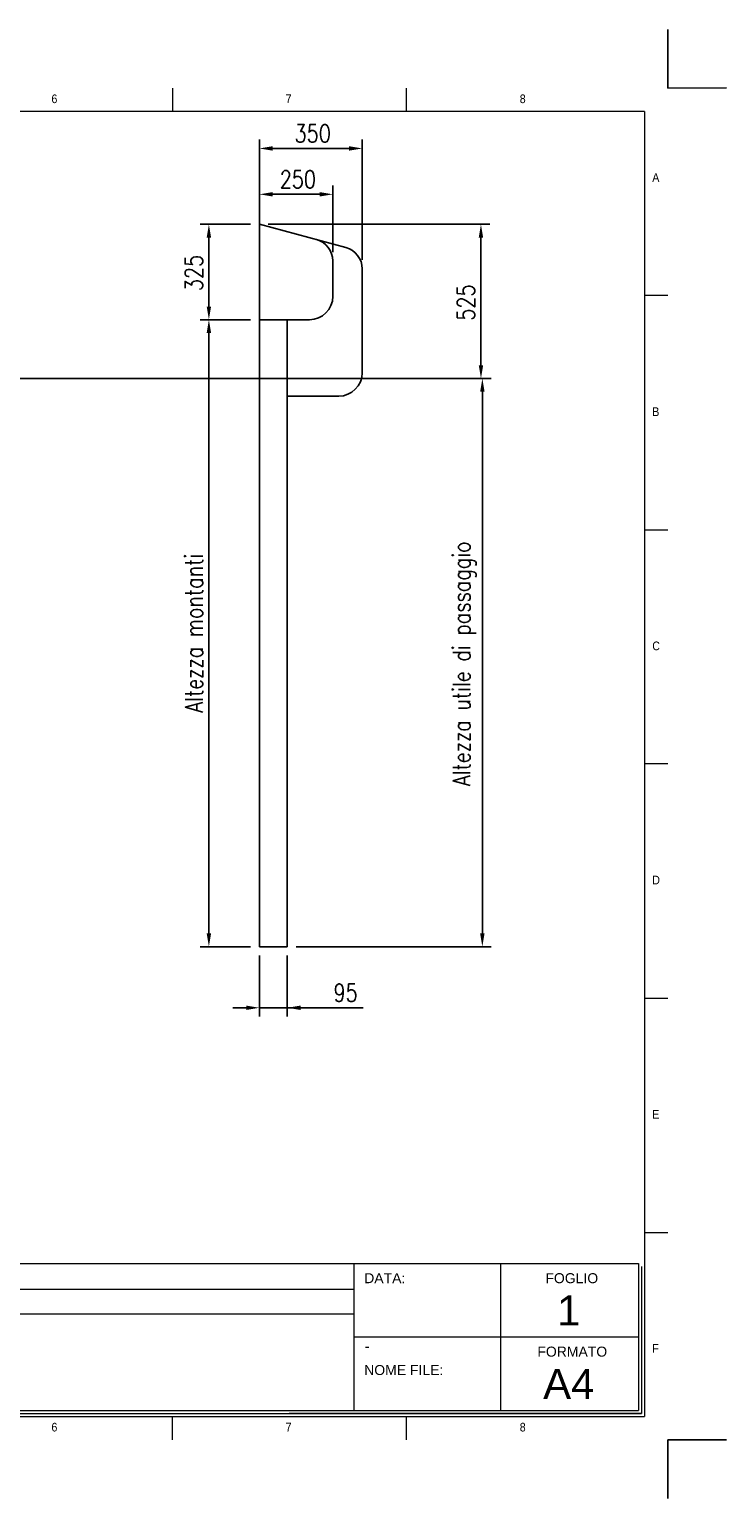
# Model space of a CAD drawing. Header units: millimetres. Extents: x 106533 to 120455, y 95328 to 100331.
# Tile 5 of 9: x 111118 to 113492, y 95328 to 100329. Entities that reach past the tile are written whole.
import ezdxf

# ---------------------------------------------------------------- set-up
doc = ezdxf.new("R2010")
doc.units = ezdxf.units.MM
doc.layers.add('Disegno', color=1, linetype='Continuous')
doc.layers.add('FORMAT', color=7, linetype='Continuous')
doc.styles.add('NYIP', font='romans.shx', dxfattribs={"width": 0.8})
doc.styles.add('SLDTEXTSTYLE0', font='GOTHIC.TTF', dxfattribs={"width": 0.913})
doc.styles.get("Standard").update_dxf_attribs({"font": 'arial.ttf'})
doc.dimstyles.new('STANDARD35', dxfattribs={"dimscale": 35, "dimtxt": 2, "dimasz": 1.5, "dimexe": 1, "dimexo": 1, "dimgap": 0.7, "dimtad": 1, "dimdec": 0, "dimdsep": 46, "dimtxsty": 'NYIP', "dimcen": 0, "dimclrd": 1, "dimclre": 1, "dimclrt": 2, "dimadec": 0, "dimazin": 0, "dimtfac": 1, "dimtdec": 0, "dimtix": 1, "dimtmove": 0, "dimatfit": 3, "dimfxl": 0, "dimtvp": 1, "dimtolj": 1, "dimtzin": 0, "dimarcsym": 0})

# ---------------------------------------------------------------- blocks, each defined once
blk = doc.blocks.new('A$C7C9C4F3F')
at = {"color": 7, "lineweight": 5}
for p, q in [((8295, 11245), (8295, 11504)), ((0, 1766), (199, 1766))]:
    blk.add_line(p, q, dxfattribs=at)
at = {"layer": 'FORMAT', "color": 7, "lineweight": 5}
for p, q in [((2216, 11304), (2216, 11504)), ((4209, 11504), (4209, 11304)), ((6202, 11304), (6202, 11504)), ((10188, 11304), (10188, 11504)), ((12181, 11504), (12181, 11304)), ((14174, 11304), (14174, 11504)), ((16199, 11304), (199, 11304)), ((199, 11304), (199, 199)), ((16199, 11304), (16199, 199)), ((199, 9738), (0, 9738)), ((16399, 9738), (16199, 9738)), ((0, 7745), (199, 7745)), ((16199, 7745), (16399, 7745)), ((0, 5752), (199, 5752)), ((16399, 5752), (16199, 5752)), ((0, 3759), (199, 3759)), ((16199, 3759), (16399, 3759)), ((16199, 1766), (16399, 1766)), ((8295, 0), (8295, 258)), ((199, 199), (16199, 199)), ((2224, 0), (2224, 199)), ((4018, 199), (4018, 0)), ((6210, 0), (6210, 199)), ((10188, 0), (10188, 199)), ((12181, 0), (12181, 199)), ((14174, 0), (14174, 199))]:
    blk.add_line(p, q, dxfattribs=at)
at = {"color": 7, "lineweight": 5, "char_height": 73.8, "attachment_point": 1, "style": 'SLDTEXTSTYLE0'}
for s, insert in [('1', (1203, 11450)), ('2', (3180, 11450)), ('3', (5173, 11450)), ('4', (7166, 11450)), ('5', (9159, 11450)), ('6', (11152, 11450)), ('7', (13145, 11450)), ('8', (15138, 11450)), ('A', (66, 10780)), ('A', (16266, 10780)), ('B', (66, 8787)), ('B', (16266, 8787)), ('C', (66, 6794)), ('C', (16266, 6794)), ('D', (66, 4801)), ('D', (16266, 4801)), ('E', (66, 2808)), ('1', (1012, 145)), ('2', (2988, 145)), ('3', (4981, 145)), ('4', (6974, 145))]:
    blk.add_mtext(s, dxfattribs=dict(at, insert=insert))
at = {"layer": 'FORMAT', "color": 7, "lineweight": 5, "char_height": 73.8, "attachment_point": 1, "style": 'SLDTEXTSTYLE0'}
for s, insert in [('E', (16266, 2808)), ('F', (66, 815)), ('F', (16266, 815)), ('5', (9159, 145)), ('6', (11152, 145)), ('7', (13145, 145)), ('8', (15138, 145))]:
    blk.add_mtext(s, dxfattribs=dict(at, insert=insert))
blk = doc.blocks.new('*D171')
at = {"color": 7, "lineweight": -2}
for p, q in [((111901.5, 97176.8), (111901.5, 96968.8)), ((111996.5, 97176.8), (111996.5, 96968.8)), ((111856.5, 96998.8), (111811.5, 96998.8)), ((111996.5, 96998.8), (111901.5, 96998.8)), ((111996.5, 96998.8), (112254.9, 96998.8)), ((112041.5, 96998.8), (112086.5, 96998.8))]:
    blk.add_line(p, q, dxfattribs=at)
at = {"color": 7}
for points in [[(111856.5, 96991.3), (111856.5, 97006.3), (111901.5, 96998.8)], [(112041.5, 97006.3), (112041.5, 96991.3), (111996.5, 96998.8)]]:
    blk.add_solid(points, dxfattribs=at)
at = {"layer": 'Defpoints', "color": 0}
for p in [(111901.5, 97206.8), (111996.5, 97206.8), (111901.5, 96998.8)]:
    blk.add_point(p, dxfattribs=at)
at = {"color": 7, "lineweight": 0, "insert": (112195, 97049.8), "char_height": 60, "attachment_point": 5, "style": 'NYIP'}
blk.add_mtext('\\A1;95', dxfattribs=at)
blk = doc.blocks.new('*D172')
at = {"color": 7, "lineweight": -2}
for p, q in [((111871.5, 99665.8), (111699.5, 99665.8)), ((111729.5, 99385.8), (111729.5, 99620.8)), ((111871.5, 99340.8), (111699.5, 99340.8))]:
    blk.add_line(p, q, dxfattribs=at)
at = {"color": 7}
for points in [[(111737, 99620.8), (111722, 99620.8), (111729.5, 99665.8)], [(111722, 99385.8), (111737, 99385.8), (111729.5, 99340.8)]]:
    blk.add_solid(points, dxfattribs=at)
at = {"layer": 'Defpoints', "color": 0}
for p in [(111729.5, 99665.8), (111901.5, 99665.8), (111901.5, 99340.8)]:
    blk.add_point(p, dxfattribs=at)
at = {"color": 7, "lineweight": 0, "insert": (111678.5, 99500.1), "char_height": 60, "attachment_point": 5, "rotation": 90, "style": 'NYIP'}
blk.add_mtext('\\A1;325', dxfattribs=at)
blk = doc.blocks.new('*D173')
at = {"color": 7, "lineweight": -2}
for p, q in [((111901.5, 99620.8), (111901.5, 99798)), ((112151.5, 99571.2), (112151.5, 99798)), ((111946.5, 99768), (112106.5, 99768))]:
    blk.add_line(p, q, dxfattribs=at)
at = {"color": 7}
for points in [[(111946.5, 99775.5), (111946.5, 99760.5), (111901.5, 99768)], [(112106.5, 99760.5), (112106.5, 99775.5), (112151.5, 99768)]]:
    blk.add_solid(points, dxfattribs=at)
at = {"layer": 'Defpoints', "color": 0}
for p in [(112151.5, 99768), (111901.5, 99590.8), (112151.5, 99541.2)]:
    blk.add_point(p, dxfattribs=at)
at = {"color": 7, "lineweight": 0, "insert": (112032.4, 99819), "char_height": 60, "attachment_point": 5, "style": 'NYIP'}
blk.add_mtext('\\A1;250', dxfattribs=at)
blk = doc.blocks.new('*D174')
at = {"color": 7, "lineweight": -2}
for p, q in [((111901.5, 99695.8), (111901.5, 99954.1)), ((112251.5, 99544.4), (112251.5, 99954.1)), ((111946.5, 99924.1), (112206.5, 99924.1))]:
    blk.add_line(p, q, dxfattribs=at)
at = {"color": 7}
for points in [[(111946.5, 99931.6), (111946.5, 99916.6), (111901.5, 99924.1)], [(112206.5, 99916.6), (112206.5, 99931.6), (112251.5, 99924.1)]]:
    blk.add_solid(points, dxfattribs=at)
at = {"layer": 'Defpoints', "color": 0}
for p in [(112251.5, 99924.1), (111901.5, 99665.8), (112251.5, 99514.4)]:
    blk.add_point(p, dxfattribs=at)
at = {"color": 7, "lineweight": 0, "insert": (112082.9, 99975.1), "char_height": 60, "attachment_point": 5, "style": 'NYIP'}
blk.add_mtext('\\A1;350', dxfattribs=at)
blk = doc.blocks.new('*D208')
at = {"color": 7, "lineweight": -2}
for p, q in [((111871.5, 99340.8), (111699.5, 99340.8)), ((111729.5, 99295.8), (111729.5, 97251.8)), ((111871.5, 97206.8), (111699.5, 97206.8))]:
    blk.add_line(p, q, dxfattribs=at)
at = {"color": 7}
for points in [[(111737, 99295.8), (111722, 99295.8), (111729.5, 99340.8)], [(111722, 97251.8), (111737, 97251.8), (111729.5, 97206.8)]]:
    blk.add_solid(points, dxfattribs=at)
at = {"layer": 'Defpoints', "color": 0}
for p in [(111901.5, 99340.8), (111729.5, 97206.8), (111901.5, 97206.8)]:
    blk.add_point(p, dxfattribs=at)
at = {"color": 7, "lineweight": 0, "insert": (111678.5, 98273.8), "char_height": 60, "attachment_point": 5, "rotation": 90, "style": 'NYIP'}
blk.add_mtext('\\A1;Altezza montanti', dxfattribs=at)
blk = doc.blocks.new('*D209')
at = {"color": 7, "lineweight": -2}
for p, q in [((111931.5, 99665.8), (112685.8, 99665.8)), ((112655.8, 99620.8), (112655.8, 99185.8)), ((112279, 99140.8), (112685.8, 99140.8))]:
    blk.add_line(p, q, dxfattribs=at)
at = {"color": 7}
for points in [[(112663.3, 99620.8), (112648.3, 99620.8), (112655.8, 99665.8)], [(112648.3, 99185.8), (112663.3, 99185.8), (112655.8, 99140.8)]]:
    blk.add_solid(points, dxfattribs=at)
at = {"layer": 'Defpoints', "color": 0}
for p in [(111901.5, 99665.8), (112249, 99140.8), (112655.8, 99140.8)]:
    blk.add_point(p, dxfattribs=at)
at = {"color": 7, "lineweight": 0, "insert": (112604.8, 99399.3), "char_height": 60, "attachment_point": 5, "rotation": 90, "style": 'NYIP'}
blk.add_mtext('\\A1;525', dxfattribs=at)
blk = doc.blocks.new('*D258')
at = {"color": 7, "lineweight": -2}
for p, q in [((112664.8, 99140.8), (112690.5, 99140.8)), ((112660.5, 99095.8), (112660.5, 97251.8)), ((112026.5, 97206.8), (112690.5, 97206.8))]:
    blk.add_line(p, q, dxfattribs=at)
at = {"color": 7}
for points in [[(112668, 99095.8), (112653, 99095.8), (112660.5, 99140.8)], [(112653, 97251.8), (112668, 97251.8), (112660.5, 97206.8)]]:
    blk.add_solid(points, dxfattribs=at)
at = {"layer": 'Defpoints', "color": 0}
for p in [(112634.8, 99140.8), (111996.5, 97206.8), (112660.5, 97206.8)]:
    blk.add_point(p, dxfattribs=at)
at = {"color": 7, "lineweight": 0, "insert": (112599.5, 98169.8), "char_height": 60, "attachment_point": 5, "rotation": 90, "style": 'NYIP'}
blk.add_mtext('\\A1;Altezza utile di passaggio', dxfattribs=at)

msp = doc.modelspace()

# ---------------------------------------------------------------- linework, layer by layer
at = {"color": 7}
for p, q in [((113292.1, 100129.4), (113292.1, 100329.4)), ((113292.1, 95527.9), (113292.1, 95327.9))]:
    msp.add_line(p, q, dxfattribs=at)
for p, q in [((113292.1, 100129.4), (113492.1, 100130.3)), ((111901.5, 99665.8), (112195.9, 99586.9)), ((111901.5, 99665.8), (111901.5, 99340.8)), ((109918.1, 99140.8), (112688.8, 99140.8)), ((111901.5, 97206.8), (111996.5, 97206.8)), ((113292.1, 95527.9), (113492.1, 95527.9))]:
    msp.add_line(p, q)
at = {"lineweight": 5}
for p, q in [((110632.5, 96128.3), (113191.8, 96128.3)), ((112222.7, 96128.3), (112222.7, 95628.3)), ((112722.7, 96128.3), (112722.7, 95628.3)), ((113191.8, 96128.3), (113191.8, 95628.3)), ((113202.1, 96117.9), (113202.1, 95617.9)), ((110634.5, 96040.7), (112222.7, 96040.7)), ((110634.5, 95956.8), (112222.7, 95956.8)), ((112222.7, 95878.3), (113191.8, 95878.3)), ((110632.5, 95628.3), (113191.8, 95628.3)), ((110642.8, 95617.9), (113202.1, 95617.9)), ((113202.1, 95617.9), (112003.1, 95617.9)), ((112013.4, 95617.9), (113202.1, 95617.9))]:
    msp.add_line(p, q, dxfattribs=at)
for centre in [(112076.5, 99541.2), (112176.5, 99514.4)]:
    msp.add_arc(centre, 75, 0, 75)
at = {"layer": 'Disegno', "color": 7}
for p, q in [((112151.5, 99541.2), (112151.5, 99420.8)), ((112251.5, 99514.4), (112251.5, 99160.8)), ((111901.5, 97206.8), (111901.5, 99340.8)), ((112071.5, 99340.8), (111901.5, 99340.8)), ((111901.5, 97206.8), (111901.5, 99340.8)), ((111996.5, 97206.8), (111996.5, 99340.8)), ((112171.5, 99080.8), (111996.5, 99080.8))]:
    msp.add_line(p, q, dxfattribs=at)
for centre in [(112071.5, 99420.8), (112171.5, 99160.8)]:
    msp.add_arc(centre, 80, 270, 0, dxfattribs=at)

# ---------------------------------------------------------------- block references
at = {"xscale": 0.4, "yscale": 0.4, "zscale": 0.4}
msp.add_blockref('A$C7C9C4F3F', (106732.7, 95527.9), dxfattribs=at)

# ---------------------------------------------------------------- texts
at = {"lineweight": 5}
for s, insert, char_height, width, attachment_point in [('{\\fArial|b0|i0|c0|p34;DATA:}', (112258.3, 96095.3), 34.043, 578.728, 1), ('{\\fArial|b0|i0|c0|p34;FOGLIO}', (112875.2, 96095.3), 34.043, 578.728, 1), ('{\\fArial|b0|i0|c0|p34;1}', (112954.7, 96019.4), 102, 223.943, 2), ('{\\fArial|b0|i0|c0|p34;\\H0.752x;-}', (112259.3, 95865.7), 50, 1044.717, 1), ('{\\fArial|b0|i0|c0|p34;FORMATO}', (112847.8, 95845.3), 34.043, 578.728, 1), ('{\\fArial|b0|i0|c0|p34;NOME FILE:}', (112258.3, 95782.7), 34.043, 578.728, 1), ('{\\fArial|b0|i0|c0|p34;A4}', (112954.7, 95769.4), 102, 223.943, 2)]:
    msp.add_mtext(s, dxfattribs=dict(at, insert=insert, char_height=char_height, width=width, attachment_point=attachment_point))

# ---------------------------------------------------------------- dimensions: what is measured, and where the dimension line sits
at = {"color": 7, "lineweight": 0}
for base, p1, p2, picture, middle in [((112251.5, 99924.1), (111901.5, 99665.8), (112251.5, 99514.4), '*D174', (112082.9, 99924.1)), ((112151.5, 99768), (111901.5, 99590.8), (112151.5, 99541.2), '*D173', (112032.4, 99768)), ((111901.5, 96998.8), (111996.5, 97206.8), (111901.5, 97206.8), '*D171', (112195, 96998.8))]:
    dim = msp.add_linear_dim(base=base, p1=p1, p2=p2, dimstyle='STANDARD35', override={"dimscale": 30, "dimclrd": 7, "dimclre": 7, "dimclrt": 7}, dxfattribs=at)
    dim.commit()
    dim.dimension.update_dxf_attribs({"geometry": picture, "text_midpoint": middle, "dimtype": 160})
for base, p1, p2, picture, middle in [((111729.5, 99665.8), (111901.5, 99340.8), (111901.5, 99665.8), '*D172', (111729.5, 99500.1)), ((112655.8, 99140.8), (111901.5, 99665.8), (112249, 99140.8), '*D209', (112655.8, 99399.3))]:
    dim = msp.add_linear_dim(base=base, p1=p1, p2=p2, angle=90, dimstyle='STANDARD35', override={"dimscale": 30, "dimclrd": 7, "dimclre": 7, "dimclrt": 7}, dxfattribs=at)
    dim.commit()
    dim.dimension.update_dxf_attribs({"geometry": picture, "text_midpoint": middle, "dimtype": 160})
dim = msp.add_linear_dim(base=(111729.5, 97206.8), p1=(111901.5, 99340.8), p2=(111901.5, 97206.8), angle=90, text='Altezza montanti', dimstyle='STANDARD35', override={"dimscale": 30, "dimclrd": 7, "dimclre": 7, "dimclrt": 7}, dxfattribs=at)
dim.commit()
dim.dimension.update_dxf_attribs({"geometry": '*D208', "text_midpoint": (111678.5, 98273.8)})
dim = msp.add_linear_dim(base=(112660.5, 97206.8), p1=(112634.8, 99140.8), p2=(111996.5, 97206.8), angle=90, text='Altezza utile di passaggio', dimstyle='STANDARD35', override={"dimscale": 30, "dimclrd": 7, "dimclre": 7, "dimclrt": 7}, dxfattribs=at)
dim.commit()
dim.dimension.update_dxf_attribs({"geometry": '*D258', "text_midpoint": (112660.5, 98169.8), "dimtype": 160})

doc.saveas('drawing.dxf')
